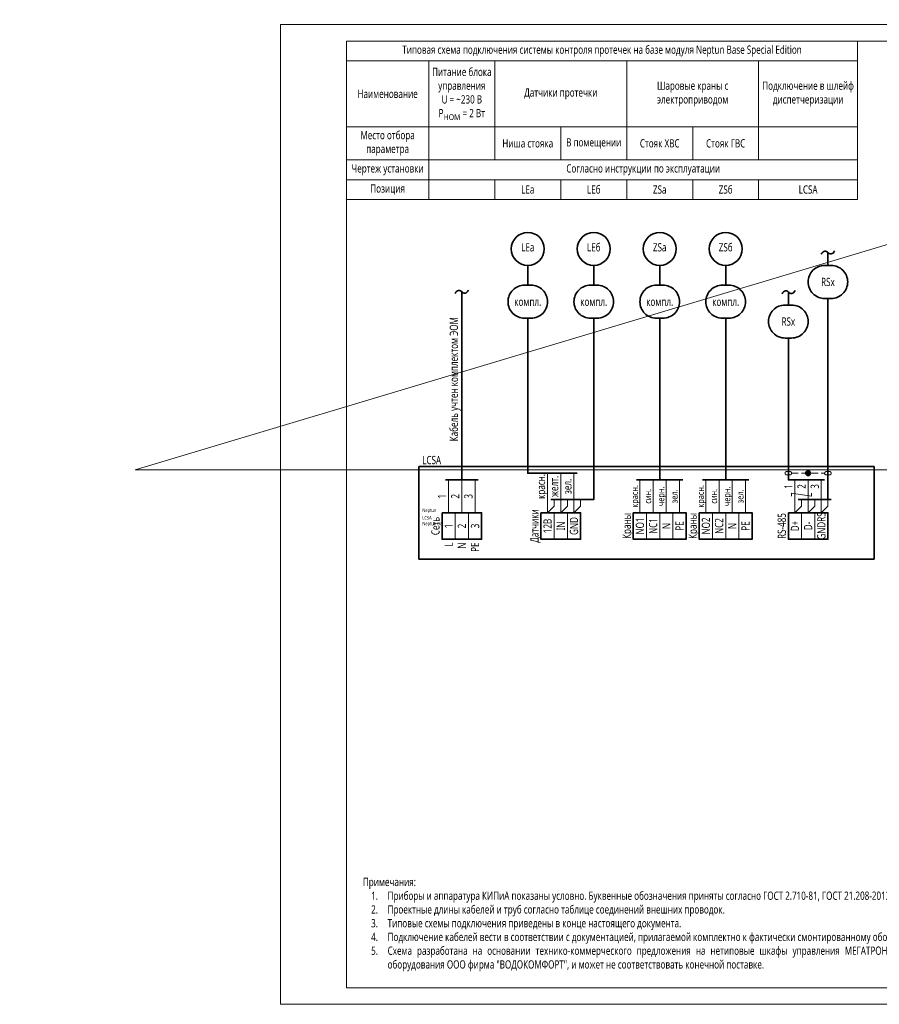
# Model space of a CAD drawing. Header units: millimetres. Extents: x -1173 to 6733, y -4591 to 345.
# Tile 55 of 93: x -79 to 182, y -600 to -302. Entities that reach past the tile are written whole.
import ezdxf
from ezdxf.enums import TextEntityAlignment as Align

# ---------------------------------------------------------------- set-up
doc = ezdxf.new("R2010")
doc.units = ezdxf.units.MM
doc.set_wipeout_variables(frame=1)
doc.linetypes.add('JIS_02_2.0', pattern=[3, 2, -1])
doc.layers.get('0').update_dxf_attribs({"lineweight": 15})
for name, color, linetype, lineweight in [('AK_Drawing', 7, 'Continuous', 35), ('AK_Drawing_Thin', 7, 'Continuous', 15), ('AK_Equipment', 7, 'Continuous', 35), ('AK_Impulse', 7, 'Continuous', 9), ('AK_Multy_Wire', 7, 'Continuous', 35), ('AK_Table', 7, 'Continuous', 35), ('AK_Wire', 7, 'Continuous', 15), ('AK_Wire_Number', 7, 'Continuous', 15)]:
    doc.layers.add(name, color=color, linetype=linetype, lineweight=lineweight)
doc.layers.add('UNPLOTTED', color=2, linetype='Continuous', lineweight=15, plot=False)
doc.styles.get("Standard").update_dxf_attribs({"font": 'arial.ttf'})
doc.styles.add('Trebuchet MS', font='trebuc.ttf', dxfattribs={"width": 0.75})

# ---------------------------------------------------------------- blocks, each defined once
blk = doc.blocks.new('*U8')
at = {"insert": (-100, -12.42), "char_height": 2.5, "width": 200, "attachment_point": 7, "style": 'Trebuchet MS'}
blk.add_mtext('\\pxqj;Примечания:\\P\\pi-2,l3,t3;1.^IПриборы и аппаратура КИПиА показаны условно. Буквенные обозначения приняты согласно ГОСТ 2.710-81, ГОСТ 21.208-2013.\\P2.^IПроектные длины кабелей и труб согласно таблице соединений внешних проводок.\\P3.^IТиповые схемы подключения приведены в конце настоящего документа.\\P4.^IПодключение кабелей вести в соответствии с документацией, прилагаемой комплектно к фактически смонтированному оборудованию.\\P5.^IСхема разработана на основании технико-коммерческого предложения на нетиповые шкафы управления МЕГАТРОН, предоставленной поставщиком оборудования ООО фирма "ВОДОКОМФОРТ", и может не соответствовать конечной поставке.', dxfattribs=at)
blk = doc.blocks.new('*U9')
at = {"layer": 'AK_Drawing', "color": 0, "linetype": 'ByBlock', "lineweight": -2, "transparency": 16777216}
blk.add_blockref('*U8', (0, -600), dxfattribs=at)
blk = doc.blocks.new('*T18')
at = {"layer": 'AK_Table', "color": 0, "linetype": 'ByBlock', "lineweight": -2, "transparency": 16777216}
for p, q in [((0, 0), (155, 0)), ((0, 0), (0, -48)), ((155, 0), (155, -48)), ((0, -6), (155, -6)), ((25, -6), (25, -48)), ((45, -6), (45, -36)), ((85, -6), (85, -36)), ((125, -6), (125, -36)), ((0, -26), (155, -26)), ((65, -26), (65, -36)), ((105, -26), (105, -36)), ((0, -36), (155, -36)), ((0, -42), (155, -42)), ((45, -42), (45, -48)), ((65, -42), (65, -48)), ((85, -42), (85, -48)), ((105, -42), (105, -48)), ((125, -42), (125, -48)), ((0, -48), (155, -48))]:
    blk.add_line(p, q, dxfattribs=at)
at = {"layer": 'AK_Table', "color": 0, "transparency": 16777216, "char_height": 2.5, "attachment_point": 5, "style": 'Trebuchet MS'}
for s, insert, width in [('Типовая схема подключения системы контроля протечек на базе модуля Neptun Base Special Edition', (77.5, -3), 154), ('Питание блока управления\\P{\\A1;\\C256;U = ~230\\~В\\PP\\H0.7x;\\S^ НОМ;\\H1.42857x; = 2 Вт }', (35, -16), 19), ('Подключение в шлейф диспетчеризации', (140, -16), 29), ('Наименование', (12.5, -16), 24), ('Датчики протечки', (65, -16), 39), ('Шаровые краны с электроприводом', (105, -16), 39), ('Место отбора параметра', (12.5, -31), 23), ('Ниша стояка', (55, -31), 19), ('В помещении', (75, -31), 19), ('Стояк ХВС', (95, -31), 19), ('Стояк ГВС', (115, -31), 19), ('Чертеж установки', (12.5, -39), 23), ('Согласно инструкции по эксплуатации', (90, -39), 129), ('Позиция', (12.5, -45), 23), ('LEа', (55, -45), 19), ('LEб', (75, -45), 19), ('ZSа', (95, -45), 19), ('ZSб', (115, -45), 19), ('LCSA', (140, -45), 29)]:
    blk.add_mtext(s, dxfattribs=dict(at, insert=insert, width=width))
blk = doc.blocks.new('*U68')
for p, q in [((0, 0), (0, -28)), ((138, 0), (0, 0)), ((138, -28), (138, 0)), ((0, -28), (138, -28))]:
    blk.add_line(p, q)
at = {"style": 'Trebuchet MS', "width": 0.75}
blk.add_attdef('TAG1', text='', height=2.5, dxfattribs=at).set_placement((1, 2), align=Align.MIDDLE_LEFT)
for tag, flags, p in [('NAME', 9, (-1, 0)), ('TYPE', 9, (-1, -3)), ('ASSYCODE', 9, (-1, -6)), ('MFG', 9, (-1, -9)), ('MESUREMENT_UNITS', 9, (-1, -13.44)), ('WEIGHT', 9, (-1, -18)), ('COUNT', 9, (-1, -16.98)), ('SORTING_SECTION', 9, (-1, -22.98)), ('XREF', 1, (-1, -24))]:
    blk.add_attdef(tag, text='', height=2, dxfattribs=dict(at, flags=flags)).set_placement(p, align=Align.RIGHT)
at = {"lineweight": 30, "width": 0.75, "flags": 104}
blk.add_attdef('CATDESC', text='', height=2.5, dxfattribs=at).set_placement((136, -26), align=Align.MIDDLE_RIGHT)
at = {"layer": 'UNPLOTTED', "style": 'Trebuchet MS', "width": 0.75, "flags": 8}
for tag, p in [('DESC1', (1, -3)), ('DESC2', (1, -5)), ('DESC3', (1, -7)), ('FAMILY', (1, -13.73)), ('SYSTEM_NAME', (1, -17.99)), ('POSITION_N', (1, -15.99))]:
    blk.add_attdef(tag, p, '', height=1, dxfattribs=at)
blk = doc.blocks.new('*U228')
blk.add_wipeout([(0, 0), (0, -8), (12, -8), (12, 0)])
blk.add_lwpolyline([(0, 0), (12, 0), (12, -8), (0, -8)], close=True)
at = {"lineweight": -2}
for points in [[(4, 0), (8, 0), (8, -8), (4, -8)], [(8, 0), (12, 0), (12, -8), (8, -8)]]:
    blk.add_lwpolyline(points, close=True, dxfattribs=at)
at = {"style": 'Trebuchet MS', "width": 0.75, "flags": 12}
for tag, p in [('TERM01', (2, -4)), ('TERM02', (6, -4)), ('TERM03', (10, -4))]:
    blk.add_attdef(tag, text='', height=2.5, rotation=90, dxfattribs=at).set_placement(p, align=Align.MIDDLE_CENTER)
at = {"style": 'Trebuchet MS', "width": 0.75}
blk.add_attdef('TAG1', text='', height=2.5, rotation=90, dxfattribs=at).set_placement((-2, -4), align=Align.MIDDLE_CENTER)
at = {"style": 'Trebuchet MS', "width": 0.75, "flags": 12}
for tag, p in [('NOTE01', (2, -9)), ('NOTE02', (6, -9)), ('NOTE03', (10, -9))]:
    blk.add_attdef(tag, text='', height=2.5, rotation=90, dxfattribs=at).set_placement(p, align=Align.MIDDLE_RIGHT)
blk = doc.blocks.new('*U24')
blk.add_lwpolyline([(-1, 5), (1, 5, -0.414214), (6, 0), (6, 0, -0.414214), (1, -5), (-1, -5, -0.414214), (-6, 0), (-6, 0, -0.414214)], format="xyb", close=True)
at = {"style": 'Trebuchet MS', "width": 0.75}
blk.add_attdef('CA_CIRCUIT_NUMBER', text='', height=2.5, dxfattribs=at).set_placement((0, 0), align=Align.MIDDLE_CENTER)
at = {"lineweight": 30, "width": 0.75, "flags": 1}
blk.add_attdef('CA_CABLE_TYPE', text='', height=2.5, rotation=90, dxfattribs=at).set_placement((0, -23), align=Align.BOTTOM_CENTER)
at = {"style": 'Trebuchet MS', "width": 0.75}
blk.add_attdef('LENGTH', text='', height=2.5, rotation=90, dxfattribs=at).set_placement((2, -22.82), align=Align.MIDDLE_CENTER)
at = {"layer": 'UNPLOTTED', "style": 'Trebuchet MS', "width": 0.75}
for tag, p in [('LOAD_NAME', (0, 4)), ('PANEL_NAME', (0, -4))]:
    blk.add_attdef(tag, text='', height=1, dxfattribs=at).set_placement(p, align=Align.MIDDLE_CENTER)
blk = doc.blocks.new('*U23')
blk.add_lwpolyline([(-1, 5), (1, 5, -0.414214), (6, 0), (6, 0, -0.414214), (1, -5), (-1, -5, -0.414214), (-6, 0), (-6, 0, -0.414214)], format="xyb", close=True)
at = {"style": 'Trebuchet MS', "width": 0.75}
blk.add_attdef('CA_CIRCUIT_NUMBER', text='', height=2.5, dxfattribs=at).set_placement((0, 0), align=Align.MIDDLE_CENTER)
at = {"lineweight": 30, "width": 0.75, "flags": 1}
blk.add_attdef('CA_CABLE_TYPE', text='', height=2.5, rotation=90, dxfattribs=at).set_placement((0, -35), align=Align.BOTTOM_CENTER)
at = {"style": 'Trebuchet MS', "width": 0.75}
blk.add_attdef('LENGTH', text='', height=2.5, rotation=90, dxfattribs=at).set_placement((2, -34.82), align=Align.MIDDLE_CENTER)
at = {"layer": 'UNPLOTTED', "style": 'Trebuchet MS', "width": 0.75}
for tag, p in [('LOAD_NAME', (0, 4)), ('PANEL_NAME', (0, -4))]:
    blk.add_attdef(tag, text='', height=1, dxfattribs=at).set_placement(p, align=Align.MIDDLE_CENTER)
blk = doc.blocks.new('*U227')
blk.add_wipeout([(0, 0), (0, -8), (16, -8), (16, 0)])
blk.add_lwpolyline([(0, 0), (16, 0), (16, -8), (0, -8)], close=True)
at = {"lineweight": -2}
for points in [[(4, 0), (8, 0), (8, -8), (4, -8)], [(8, 0), (12, 0), (12, -8), (8, -8)], [(12, 0), (16, 0), (16, -8), (12, -8)]]:
    blk.add_lwpolyline(points, close=True, dxfattribs=at)
at = {"style": 'Trebuchet MS', "width": 0.75, "flags": 12}
for tag, p in [('TERM01', (2, -4)), ('TERM02', (6, -4)), ('TERM03', (10, -4)), ('TERM04', (14, -4))]:
    blk.add_attdef(tag, text='', height=2.5, rotation=90, dxfattribs=at).set_placement(p, align=Align.MIDDLE_CENTER)
at = {"style": 'Trebuchet MS', "width": 0.75}
blk.add_attdef('TAG1', text='', height=2.5, rotation=90, dxfattribs=at).set_placement((-2, -4), align=Align.MIDDLE_CENTER)
at = {"style": 'Trebuchet MS', "width": 0.75, "flags": 12}
for tag, p in [('NOTE01', (2, -9)), ('NOTE02', (6, -9)), ('NOTE03', (10, -9)), ('NOTE04', (14, -9))]:
    blk.add_attdef(tag, text='', height=2.5, rotation=90, dxfattribs=at).set_placement(p, align=Align.MIDDLE_RIGHT)
blk = doc.blocks.new('*U20')
blk.add_lwpolyline([(-1, 5), (1, 5, -0.414214), (6, 0), (6, 0, -0.414214), (1, -5), (-1, -5, -0.414214), (-6, 0), (-6, 0, -0.414214)], format="xyb", close=True)
at = {"style": 'Trebuchet MS', "width": 0.75}
blk.add_attdef('CA_CIRCUIT_NUMBER', text='', height=2.5, dxfattribs=at).set_placement((0, 0), align=Align.MIDDLE_CENTER)
at = {"lineweight": 30, "width": 0.75, "flags": 1}
blk.add_attdef('CA_CABLE_TYPE', text='', height=2.5, rotation=90, dxfattribs=at).set_placement((0, -25), align=Align.BOTTOM_CENTER)
at = {"style": 'Trebuchet MS', "width": 0.75}
blk.add_attdef('LENGTH', text='', height=2.5, rotation=90, dxfattribs=at).set_placement((2, -24.82), align=Align.MIDDLE_CENTER)
at = {"layer": 'UNPLOTTED', "style": 'Trebuchet MS', "width": 0.75}
for tag, p in [('LOAD_NAME', (0, 4)), ('PANEL_NAME', (0, -4))]:
    blk.add_attdef(tag, text='', height=1, dxfattribs=at).set_placement(p, align=Align.MIDDLE_CENTER)
blk = doc.blocks.new('*U19')
blk.add_lwpolyline([(-1, 5), (1, 5, -0.414214), (6, 0), (6, 0, -0.414214), (1, -5), (-1, -5, -0.414214), (-6, 0), (-6, 0, -0.414214)], format="xyb", close=True)
at = {"style": 'Trebuchet MS', "width": 0.75}
blk.add_attdef('CA_CIRCUIT_NUMBER', text='', height=2.5, dxfattribs=at).set_placement((0, 0), align=Align.MIDDLE_CENTER)
at = {"lineweight": 30, "width": 0.75, "flags": 1}
blk.add_attdef('CA_CABLE_TYPE', text='', height=2.5, rotation=90, dxfattribs=at).set_placement((0, -25), align=Align.BOTTOM_CENTER)
at = {"style": 'Trebuchet MS', "width": 0.75}
blk.add_attdef('LENGTH', text='', height=2.5, rotation=90, dxfattribs=at).set_placement((2, -24.82), align=Align.MIDDLE_CENTER)
at = {"layer": 'UNPLOTTED', "style": 'Trebuchet MS', "width": 0.75}
for tag, p in [('LOAD_NAME', (0, 4)), ('PANEL_NAME', (0, -4))]:
    blk.add_attdef(tag, text='', height=1, dxfattribs=at).set_placement(p, align=Align.MIDDLE_CENTER)
blk = doc.blocks.new('*U26')
blk.add_lwpolyline([(-1, 5), (1, 5, -0.414214), (6, 0), (6, 0, -0.414214), (1, -5), (-1, -5, -0.414214), (-6, 0), (-6, 0, -0.414214)], format="xyb", close=True)
at = {"style": 'Trebuchet MS', "width": 0.75}
blk.add_attdef('CA_CIRCUIT_NUMBER', text='', height=2.5, dxfattribs=at).set_placement((0, 0), align=Align.MIDDLE_CENTER)
at = {"lineweight": 30, "width": 0.75, "flags": 1}
blk.add_attdef('CA_CABLE_TYPE', text='', height=2.5, rotation=90, dxfattribs=at).set_placement((0, -25), align=Align.BOTTOM_CENTER)
at = {"style": 'Trebuchet MS', "width": 0.75}
blk.add_attdef('LENGTH', text='', height=2.5, rotation=90, dxfattribs=at).set_placement((2, -24.82), align=Align.MIDDLE_CENTER)
at = {"layer": 'UNPLOTTED', "style": 'Trebuchet MS', "width": 0.75}
for tag, p in [('LOAD_NAME', (0, 4)), ('PANEL_NAME', (0, -4))]:
    blk.add_attdef(tag, text='', height=1, dxfattribs=at).set_placement(p, align=Align.MIDDLE_CENTER)
blk = doc.blocks.new('*U25')
blk.add_lwpolyline([(-1, 5), (1, 5, -0.414214), (6, 0), (6, 0, -0.414214), (1, -5), (-1, -5, -0.414214), (-6, 0), (-6, 0, -0.414214)], format="xyb", close=True)
at = {"style": 'Trebuchet MS', "width": 0.75}
blk.add_attdef('CA_CIRCUIT_NUMBER', text='', height=2.5, dxfattribs=at).set_placement((0, 0), align=Align.MIDDLE_CENTER)
at = {"lineweight": 30, "width": 0.75, "flags": 1}
blk.add_attdef('CA_CABLE_TYPE', text='', height=2.5, rotation=90, dxfattribs=at).set_placement((0, -25), align=Align.BOTTOM_CENTER)
at = {"style": 'Trebuchet MS', "width": 0.75}
blk.add_attdef('LENGTH', text='', height=2.5, rotation=90, dxfattribs=at).set_placement((2, -24.82), align=Align.MIDDLE_CENTER)
at = {"layer": 'UNPLOTTED', "style": 'Trebuchet MS', "width": 0.75}
for tag, p in [('LOAD_NAME', (0, 4)), ('PANEL_NAME', (0, -4))]:
    blk.add_attdef(tag, text='', height=1, dxfattribs=at).set_placement(p, align=Align.MIDDLE_CENTER)
blk = doc.blocks.new('*U22')
blk.add_circle((0, -5), 5)
at = {"layer": 'AK_Impulse'}
for p, q in [((0, 0), (0, 0)), ((0, -10), (0, -10))]:
    blk.add_line(p, q, dxfattribs=at)
at = {"color": 172, "ltscale": 500, "style": 'Trebuchet MS', "width": 0.75}
blk.add_attdef('OBOZ', text='', height=2.5, dxfattribs=at).set_placement((0, -3.25), align=Align.MIDDLE_CENTER)
at = {"ltscale": 500, "style": 'Trebuchet MS', "width": 0.75}
blk.add_attdef('N', text='', height=2.5, dxfattribs=at).set_placement((0, -6.75), align=Align.MIDDLE_CENTER)
at = {"layer": 'AK_Impulse', "ltscale": 500, "style": 'Trebuchet MS', "width": 0.75}
blk.add_attdef('Y', text='', height=2.5, dxfattribs=at).set_placement((0, -11), align=Align.TOP_CENTER)
at = {"layer": 'UNPLOTTED', "ltscale": 500, "style": 'Trebuchet MS', "width": 0.75}
for tag, p in [('p1', (4.98, -25.32)), ('p2', (4.98, -32.32))]:
    blk.add_attdef(tag, text='', height=0.5, dxfattribs=at).set_placement(p, align=Align.BOTTOM_LEFT)
blk = doc.blocks.new('*U225')
blk.add_wipeout([(0, 0), (0, -8), (12, -8), (12, 0)])
blk.add_lwpolyline([(0, 0), (12, 0), (12, -8), (0, -8)], close=True)
at = {"lineweight": -2}
for points in [[(4, 0), (8, 0), (8, -8), (4, -8)], [(8, 0), (12, 0), (12, -8), (8, -8)]]:
    blk.add_lwpolyline(points, close=True, dxfattribs=at)
at = {"style": 'Trebuchet MS', "width": 0.75, "flags": 12}
for tag, p in [('TERM01', (2, -4)), ('TERM02', (6, -4)), ('TERM03', (10, -4))]:
    blk.add_attdef(tag, text='', height=2.5, rotation=90, dxfattribs=at).set_placement(p, align=Align.MIDDLE_CENTER)
at = {"style": 'Trebuchet MS', "width": 0.75}
blk.add_attdef('TAG1', text='', height=2.5, rotation=90, dxfattribs=at).set_placement((-2, -4), align=Align.MIDDLE_CENTER)
at = {"style": 'Trebuchet MS', "width": 0.75, "flags": 12}
for tag, p in [('NOTE01', (2, -9)), ('NOTE02', (6, -9)), ('NOTE03', (10, -9))]:
    blk.add_attdef(tag, text='', height=2.5, rotation=90, dxfattribs=at).set_placement(p, align=Align.MIDDLE_RIGHT)
blk = doc.blocks.new('WDDOT')
for radius in [0.7, 0.5, 0.3, 0.1]:
    blk.add_circle((0, 0), radius)
blk = doc.blocks.new('*U38')
at = {"layer": 'AK_Drawing_Thin', "linetype": 'JIS_02_2.0'}
blk.add_lwpolyline([(1, 0, -0.414214), (0.5, -0.5), (-0.5, -0.5, -0.414214), (-1, 0, -0.414214), (-0.5, 0.5), (0.5, 0.5, -0.414214), (1, 0), (11, 0, -0.414214), (11.5, 0.5), (12.5, 0.5, -0.414214), (13, 0, -0.414214), (12.5, -0.5), (11.5, -0.5, -0.414214), (11, 0)], format="xyb", dxfattribs=at)
at = {"layer": 'AK_Drawing'}
blk.add_blockref('WDDOT', (6, 0), dxfattribs=at)
blk = doc.blocks.new('*U1')
at = {"layer": 'UNPLOTTED'}
blk.add_line((0, 90), (-185, 90), dxfattribs=at)
for points in [[(0, 0), (-395, 0), (-395, 287), (0, 287)], [(-185, 55), (0, 55), (0, 0), (-185, 0)]]:
    blk.add_lwpolyline(points, close=True, dxfattribs=at)

msp = doc.modelspace()

# ---------------------------------------------------------------- linework, layer by layer
at = {"layer": 'AK_Multy_Wire'}
for p, q in [((60, -441), (50, -441)), ((122, -441), (108, -441)), ((142, -441), (128, -441)), ((167, -447), (157, -447))]:
    msp.add_line(p, q, dxfattribs=at)
for points in [[(164, -372.61, -0.110619), (164.45, -371.96, -0.327238), (165.63, -371.83, -0.067319), (166, -372.11, 0.057317), (166.38, -372.38, 0.329466), (167.56, -372.24, 0.097474), (168, -371.61, 3.812519)], [(53, -384.5, -0.110619), (53.45, -383.85, -0.327238), (54.63, -383.71, -0.067319), (55, -384, 0.057317), (55.38, -384.27, 0.329466), (56.56, -384.13, 0.097474), (57, -383.5, 3.812519)], [(152.08, -384.61, -0.110619), (152.54, -383.96, -0.327238), (153.71, -383.83, -0.067319), (154.08, -384.11, 0.057317), (154.46, -384.38, 0.329466), (155.64, -384.24, 0.097474), (156.08, -383.61, 3.812519)]]:
    msp.add_lwpolyline(points, format="xyb", dxfattribs=at)
for points in [[(166, -376), (166, -372)], [(75, -376), (75, -382)], [(95, -376), (95, -382)], [(115, -376), (115, -382)], [(135, -376), (135, -382)], [(55, -441), (55, -384)], [(154, -388), (154, -384)], [(166, -386), (166, -437)], [(75, -392), (75, -437)], [(95, -392), (95, -437)], [(115, -392), (115, -441)], [(135, -392), (135, -441)], [(154, -398), (154, -437)], [(90, -439), (75, -439), (75, -437)], [(95, -437), (95, -447), (82, -447)], [(165, -441), (154, -441), (154, -437)], [(166, -437), (166, -447)]]:
    msp.add_lwpolyline(points, dxfattribs=at)
at = {"layer": 'AK_Wire'}
for p, q in [((51, -441), (51, -451)), ((55, -441), (55, -451)), ((129, -441), (129, -451)), ((133, -441), (133, -451)), ((137, -441), (137, -451)), ((141, -441), (141, -451))]:
    msp.add_line(p, q, dxfattribs=at)
msp.add_lwpolyline([(155, -446), (155, -445), (161, -446), (161, -445)], dxfattribs=at)

# ---------------------------------------------------------------- block references
msp.add_blockref('*T18', (20, -308))
at = {"layer": 'AK_Drawing'}
for name, p in [('*U9', (125, 22.42)), ('*U38', (154, -439))]:
    msp.add_blockref(name, p, dxfattribs=at)
at = {"layer": 'AK_Equipment'}
ref = msp.add_blockref('*U22', (75, -366), dxfattribs=at)
ref.add_attrib('OBOZ', 'LEа', dxfattribs={"layer": '0', "color": 172, "ltscale": 500, "height": 2.5, "style": 'Trebuchet MS', "width": 0.75}).set_placement((75, -369.25), align=Align.TOP_CENTER)
ref = msp.add_blockref('*U22', (95, -366), dxfattribs=at)
ref.add_attrib('OBOZ', 'LEб', dxfattribs={"layer": '0', "color": 172, "ltscale": 500, "height": 2.5, "style": 'Trebuchet MS', "width": 0.75}).set_placement((95, -369.25), align=Align.TOP_CENTER)
ref = msp.add_blockref('*U22', (115, -366), dxfattribs=at)
ref.add_attrib('OBOZ', 'ZSа', dxfattribs={"layer": '0', "color": 172, "ltscale": 500, "height": 2.5, "style": 'Trebuchet MS', "width": 0.75}).set_placement((115, -369.25), align=Align.TOP_CENTER)
ref = msp.add_blockref('*U22', (135, -366), dxfattribs=at)
ref.add_attrib('OBOZ', 'ZSб', dxfattribs={"layer": '0', "color": 172, "ltscale": 500, "height": 2.5, "style": 'Trebuchet MS', "width": 0.75}).set_placement((135, -369.25), align=Align.TOP_CENTER)
ref = msp.add_blockref('*U68', (42, -437), dxfattribs=at)
ref.add_attrib('TAG1', 'LCSA', dxfattribs={"layer": '0', "height": 2.5, "style": 'Trebuchet MS', "width": 0.75}).set_placement((43, -435), align=Align.MIDDLE_LEFT)
ref.add_attrib('FAMILY', 'Neptun', (43, -450.72), dxfattribs={"layer": 'UNPLOTTED', "height": 1, "style": 'Trebuchet MS', "width": 0.75})
ref.add_attrib('SYSTEM_NAME', 'Neptun Base Special Edition', (43, -454.75), dxfattribs={"layer": 'UNPLOTTED', "height": 1, "style": 'Trebuchet MS', "width": 0.75})
ref.add_attrib('POSITION_N', 'LCSA', (43, -452.99), dxfattribs={"layer": 'UNPLOTTED', "height": 1, "style": 'Trebuchet MS', "width": 0.75})
at = {"layer": 'AK_Multy_Wire', "ltscale": 10}
for name, p, values in [('*U23', (166, -381), {'CA_CIRCUIT_NUMBER': 'RSx'}), ('*U20', (75, -387), {'CA_CIRCUIT_NUMBER': 'компл.'}), ('*U19', (95, -387), {'CA_CIRCUIT_NUMBER': 'компл.'}), ('*U26', (115, -387), {'CA_CIRCUIT_NUMBER': 'компл.'}), ('*U25', (135, -387), {'CA_CIRCUIT_NUMBER': 'компл.'}), ('*U24', (154, -393), {'CA_CIRCUIT_NUMBER': 'RSx'})]:
    msp.add_blockref(name, p, dxfattribs=at).add_auto_attribs(values)

# ---------------------------------------------------------------- texts
at = {"layer": 'AK_Multy_Wire', "insert": (53, -410.5), "char_height": 2.5, "width": 53, "attachment_point": 5, "rotation": 90, "style": 'Trebuchet MS'}
msp.add_mtext('Кабель учтен комплектом ЭОМ', dxfattribs=at)
at = {"layer": 'AK_Wire_Number', "style": 'Trebuchet MS', "width": 0.75}
for s, height, p in [('красн.', 2.5, (81, -443)), ('желт.', 2.5, (85, -443)), ('зел.', 2.5, (89, -443)), ('красн.', 2, (109, -446)), ('син.', 2, (113, -446)), ('черн.', 2, (117, -446)), ('зел.', 2, (121, -446)), ('красн.', 2, (129, -446)), ('син.', 2, (133, -446)), ('черн.', 2, (137, -446)), ('зел.', 2, (141, -446)), ('1', 2.5, (156, -443)), ('2', 2.5, (160, -443)), ('3', 2.5, (164, -443)), ('1', 2.5, (51, -446)), ('2', 2.5, (55, -446)), ('3', 2.5, (59, -446))]:
    msp.add_text(s, height=height, rotation=90, dxfattribs=at).set_placement(p, align=Align.BOTTOM_CENTER)

# ---------------------------------------------------------------- next in the draw order: block references
at = {"layer": 'AK_Equipment', "lineweight": 15}
ref = msp.add_blockref('*U228', (79, -451), dxfattribs=at)
ref.add_attrib('TAG1', 'Датчики', dxfattribs={"layer": '0', "height": 2.5, "rotation": 90, "style": 'Trebuchet MS', "width": 0.75}).set_placement((77, -455), align=Align.MIDDLE_CENTER)
ref.add_attrib('TERM01', '12B', dxfattribs={"layer": '0', "height": 2.5, "rotation": 90, "style": 'Trebuchet MS', "width": 0.75}).set_placement((81, -455), align=Align.MIDDLE_CENTER)
ref.add_attrib('TERM02', 'IN', dxfattribs={"layer": '0', "height": 2.5, "rotation": 90, "style": 'Trebuchet MS', "width": 0.75}).set_placement((85, -455), align=Align.MIDDLE_CENTER)
ref.add_attrib('TERM03', 'GND', dxfattribs={"layer": '0', "height": 2.5, "rotation": 90, "style": 'Trebuchet MS', "width": 0.75}).set_placement((89, -455), align=Align.MIDDLE_CENTER)
ref = msp.add_blockref('*U228', (49, -451), dxfattribs=at)
ref.add_attrib('TAG1', 'Сеть', dxfattribs={"layer": '0', "height": 2.5, "rotation": 90, "style": 'Trebuchet MS', "width": 0.75}).set_placement((47, -455), align=Align.MIDDLE_CENTER)
ref.add_attrib('TERM01', '1', dxfattribs={"layer": '0', "height": 2.5, "rotation": 90, "style": 'Trebuchet MS', "width": 0.75}).set_placement((51, -455), align=Align.MIDDLE_CENTER)
ref.add_attrib('TERM02', '2', dxfattribs={"layer": '0', "height": 2.5, "rotation": 90, "style": 'Trebuchet MS', "width": 0.75}).set_placement((55, -455), align=Align.MIDDLE_CENTER)
ref.add_attrib('TERM03', '3', dxfattribs={"layer": '0', "height": 2.5, "rotation": 90, "style": 'Trebuchet MS', "width": 0.75}).set_placement((59, -455), align=Align.MIDDLE_CENTER)
ref.add_attrib('NOTE01', 'L', dxfattribs={"layer": '0', "height": 2.5, "rotation": 90, "style": 'Trebuchet MS', "width": 0.75}).set_placement((51, -460), align=Align.MIDDLE_RIGHT)
ref.add_attrib('NOTE02', 'N', dxfattribs={"layer": '0', "height": 2.5, "rotation": 90, "style": 'Trebuchet MS', "width": 0.75}).set_placement((55, -460), align=Align.MIDDLE_RIGHT)
ref.add_attrib('NOTE03', 'PE', dxfattribs={"layer": '0', "height": 2.5, "rotation": 90, "style": 'Trebuchet MS', "width": 0.75}).set_placement((59, -460), align=Align.MIDDLE_RIGHT)
ref = msp.add_blockref('*U227', (107, -451), dxfattribs=at)
ref.add_attrib('TAG1', 'Краны', dxfattribs={"layer": '0', "height": 2.5, "rotation": 90, "style": 'Trebuchet MS', "width": 0.75}).set_placement((105, -455), align=Align.MIDDLE_CENTER)
ref.add_attrib('TERM01', 'NO1', dxfattribs={"layer": '0', "height": 2.5, "rotation": 90, "style": 'Trebuchet MS', "width": 0.75}).set_placement((109, -455), align=Align.MIDDLE_CENTER)
ref.add_attrib('TERM02', 'NC1', dxfattribs={"layer": '0', "height": 2.5, "rotation": 90, "style": 'Trebuchet MS', "width": 0.75}).set_placement((113, -455), align=Align.MIDDLE_CENTER)
ref.add_attrib('TERM03', 'N', dxfattribs={"layer": '0', "height": 2.5, "rotation": 90, "style": 'Trebuchet MS', "width": 0.75}).set_placement((117, -455), align=Align.MIDDLE_CENTER)
ref.add_attrib('TERM04', 'PE', dxfattribs={"layer": '0', "height": 2.5, "rotation": 90, "style": 'Trebuchet MS', "width": 0.75}).set_placement((121, -455), align=Align.MIDDLE_CENTER)
ref = msp.add_blockref('*U225', (154, -451), dxfattribs=at)
ref.add_attrib('TAG1', 'RS-485', dxfattribs={"layer": '0', "height": 2.5, "rotation": 90, "style": 'Trebuchet MS', "width": 0.75}).set_placement((152, -455), align=Align.MIDDLE_CENTER)
ref.add_attrib('TERM01', 'D+', dxfattribs={"layer": '0', "height": 2.5, "rotation": 90, "style": 'Trebuchet MS', "width": 0.75}).set_placement((156, -455), align=Align.MIDDLE_CENTER)
ref.add_attrib('TERM02', 'D-', dxfattribs={"layer": '0', "height": 2.5, "rotation": 90, "style": 'Trebuchet MS', "width": 0.75}).set_placement((160, -455), align=Align.MIDDLE_CENTER)
ref.add_attrib('TERM03', 'GNDRS', dxfattribs={"layer": '0', "height": 2.5, "rotation": 90, "style": 'Trebuchet MS', "width": 0.75}).set_placement((164, -455), align=Align.MIDDLE_CENTER)

# ---------------------------------------------------------------- next in the draw order: linework, layer by layer
at = {"layer": 'AK_Wire'}
for p, q in [((59, -441), (59, -451)), ((109, -441), (109, -451)), ((113, -441), (113, -451)), ((117, -441), (117, -451)), ((121, -441), (121, -451))]:
    msp.add_line(p, q, dxfattribs=at)
for points in [[(81, -451), (81, -439)], [(85, -451), (85, -439)], [(89, -451), (89, -439)], [(156, -451), (156, -441)], [(160, -451), (160, -441)], [(164, -451), (164, -441)], [(83, -447), (83, -449), (81, -451)], [(87, -447), (87, -449), (85, -451)], [(91, -447), (91, -449), (89, -451)], [(158, -447), (158, -449), (156, -451)], [(162, -447), (162, -449), (160, -451)], [(166, -447), (166, -449), (164, -451)]]:
    msp.add_lwpolyline(points, dxfattribs=at)

# ---------------------------------------------------------------- next in the draw order: block references
at = {"layer": 'AK_Equipment', "lineweight": 15}
ref = msp.add_blockref('*U227', (127, -451), dxfattribs=at)
ref.add_attrib('TAG1', 'Краны', dxfattribs={"layer": '0', "height": 2.5, "rotation": 90, "style": 'Trebuchet MS', "width": 0.75}).set_placement((125, -455), align=Align.MIDDLE_CENTER)
ref.add_attrib('TERM01', 'NO2', dxfattribs={"layer": '0', "height": 2.5, "rotation": 90, "style": 'Trebuchet MS', "width": 0.75}).set_placement((129, -455), align=Align.MIDDLE_CENTER)
ref.add_attrib('TERM02', 'NC2', dxfattribs={"layer": '0', "height": 2.5, "rotation": 90, "style": 'Trebuchet MS', "width": 0.75}).set_placement((133, -455), align=Align.MIDDLE_CENTER)
ref.add_attrib('TERM03', 'N', dxfattribs={"layer": '0', "height": 2.5, "rotation": 90, "style": 'Trebuchet MS', "width": 0.75}).set_placement((137, -455), align=Align.MIDDLE_CENTER)
ref.add_attrib('TERM04', 'PE', dxfattribs={"layer": '0', "height": 2.5, "rotation": 90, "style": 'Trebuchet MS', "width": 0.75}).set_placement((141, -455), align=Align.MIDDLE_CENTER)

# ---------------------------------------------------------------- next in the draw order: linework, layer by layer
at = {"color": 3}
msp.add_lwpolyline([(-287, 43), (3067, 296), (-53, -147), (927, -147), (-44, -438), (1094, -438), (210, -600), (210, 345), (3172, -6)], dxfattribs=at)
at = {"layer": 'UNPLOTTED', "linetype": 'Continuous'}
msp.add_lwpolyline([(0, -600), (420, -600), (420, -303), (0, -303)], close=True, dxfattribs=at)

# ---------------------------------------------------------------- next in the draw order: block references
at = {"layer": 'UNPLOTTED'}
msp.add_blockref('*U1', (415, -595), dxfattribs=at)

doc.saveas('drawing.dxf')
